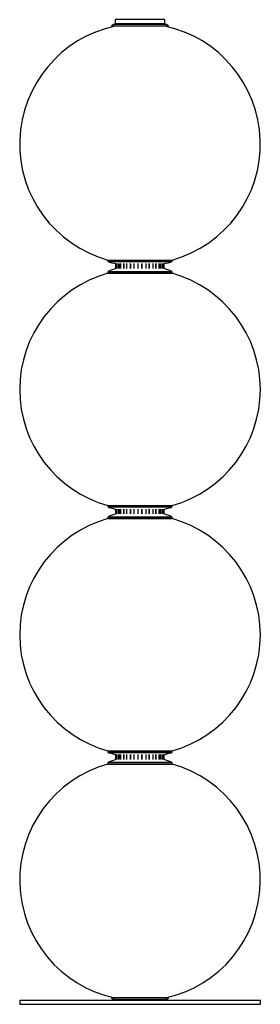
# Paper-space layout '_Posterior' of a CAD drawing. Header units: millimetres. Extents: x -107 to 193, y 32 to 1258.
import ezdxf

# ---------------------------------------------------------------- set-up
doc = ezdxf.new("R2010")
doc.units = ezdxf.units.MM

psp = doc.layouts.new('_Posterior')

# ---------------------------------------------------------------- linework, layer by layer
at = {"color": 7, "linetype": 'Continuous', "lineweight": 25}
for p, q in [((10.4, 1252.3), (7.6, 1250.3)), ((76.2, 1252.3), (10.4, 1252.3)), ((12.3, 1258.3), (12.3, 1252.3)), ((74.3, 1258.3), (12.3, 1258.3)), ((74.3, 1253.3), (12.3, 1253.3)), ((74.3, 1252.3), (74.3, 1258.3)), ((79, 1250.3), (76.2, 1252.3)), ((79, 1250.3), (7.6, 1250.3)), ((3.3, 958.9), (3.3, 957.6)), ((3.3, 958.9), (83.3, 958.9)), ((3.3, 957.6), (83.3, 957.6)), ((82.6, 956.7), (4, 956.7)), ((83.3, 957.6), (83.3, 958.9)), ((3.3, 944), (3.3, 942.5)), ((83.3, 944), (3.3, 944)), ((3.9, 944.9), (82.7, 944.9)), ((13.3, 948.3), (13.3, 954.5)), ((13.7, 948.3), (13.7, 954.5)), ((14.7, 948.6), (14.7, 954.3)), ((14.9, 948.3), (14.9, 954.5)), ((17, 948.3), (17, 954.5)), ((17.9, 948.6), (17.9, 954.3)), ((19.6, 948.3), (19.6, 954.5)), ((23.1, 948.3), (23.1, 954.5)), ((23.7, 948.6), (23.7, 954.3)), ((26.9, 948.3), (26.9, 954.5)), ((31.4, 948.3), (31.4, 954.5)), ((31.8, 948.6), (31.8, 954.3)), ((35.9, 948.3), (35.9, 954.5)), ((40.9, 948.3), (40.9, 954.5)), ((41, 948.6), (41, 954.3)), ((45.7, 948.6), (45.7, 954.3)), ((45.8, 948.3), (45.8, 954.5)), ((50.8, 948.3), (50.8, 954.5)), ((54.9, 948.6), (54.9, 954.3)), ((55.3, 948.3), (55.3, 954.5)), ((59.8, 948.3), (59.8, 954.5)), ((62.9, 948.6), (62.9, 954.3)), ((63.6, 948.3), (63.6, 954.5)), ((67.1, 948.3), (67.1, 954.5)), ((68.8, 948.6), (68.8, 954.3)), ((69.7, 948.3), (69.7, 954.5)), ((71.7, 948.3), (71.7, 954.5)), ((71.9, 948.6), (71.9, 954.3)), ((72.9, 948.3), (72.9, 954.5)), ((73.3, 948.3), (73.3, 954.5)), ((83.3, 942.5), (83.3, 944)), ((3.3, 942.5), (83.3, 942.5)), ((3.3, 653.4), (3.3, 652.1)), ((3.3, 653.4), (83.3, 653.4)), ((3.3, 652.1), (83.3, 652.1)), ((82.6, 651.1), (4, 651.1)), ((83.3, 652.1), (83.3, 653.4)), ((3.3, 638.5), (3.3, 637)), ((83.3, 638.5), (3.3, 638.5)), ((3.9, 639.4), (82.7, 639.4)), ((13.3, 642.8), (13.3, 648.9)), ((13.7, 642.8), (13.7, 648.9)), ((14.7, 643.1), (14.7, 648.7)), ((14.9, 642.8), (14.9, 648.9)), ((17, 642.8), (17, 648.9)), ((17.9, 643.1), (17.9, 648.7)), ((19.6, 642.8), (19.6, 648.9)), ((23.1, 642.8), (23.1, 648.9)), ((23.7, 643.1), (23.7, 648.7)), ((26.9, 642.8), (26.9, 648.9)), ((31.4, 642.8), (31.4, 648.9)), ((31.8, 643.1), (31.8, 648.7)), ((35.9, 642.8), (35.9, 648.9)), ((40.9, 642.8), (40.9, 648.9)), ((41, 643.1), (41, 648.7)), ((45.7, 643.1), (45.7, 648.7)), ((45.8, 642.8), (45.8, 648.9)), ((50.8, 642.8), (50.8, 648.9)), ((54.9, 643.1), (54.9, 648.7)), ((55.3, 642.8), (55.3, 648.9)), ((59.8, 642.8), (59.8, 648.9)), ((62.9, 643.1), (62.9, 648.7)), ((63.6, 642.8), (63.6, 648.9)), ((67.1, 642.8), (67.1, 648.9)), ((68.8, 643.1), (68.8, 648.7)), ((69.7, 642.8), (69.7, 648.9)), ((71.7, 642.8), (71.7, 648.9)), ((71.9, 643.1), (71.9, 648.7)), ((72.9, 642.8), (72.9, 648.9)), ((73.3, 642.8), (73.3, 648.9)), ((83.3, 637), (83.3, 638.5)), ((3.3, 637), (83.3, 637)), ((3.3, 347.8), (3.3, 346.5)), ((3.3, 347.8), (83.3, 347.8)), ((3.3, 346.5), (83.3, 346.5)), ((82.6, 345.5), (4, 345.5)), ((13.3, 337.2), (13.3, 343.4)), ((13.7, 337.2), (13.7, 343.4)), ((14.9, 337.2), (14.9, 343.4)), ((17, 337.2), (17, 343.4)), ((19.6, 337.2), (19.6, 343.4)), ((23.1, 337.2), (23.1, 343.4)), ((26.9, 337.2), (26.9, 343.4)), ((31.4, 337.2), (31.4, 343.4)), ((35.9, 337.2), (35.9, 343.4)), ((40.9, 337.2), (40.9, 343.4)), ((45.8, 337.2), (45.8, 343.4)), ((50.8, 337.2), (50.8, 343.4)), ((55.3, 337.2), (55.3, 343.4)), ((59.8, 337.2), (59.8, 343.4)), ((63.6, 337.2), (63.6, 343.4)), ((67.1, 337.2), (67.1, 343.4)), ((69.7, 337.2), (69.7, 343.4)), ((71.7, 337.2), (71.7, 343.4)), ((72.9, 337.2), (72.9, 343.4)), ((73.3, 337.2), (73.3, 343.4)), ((83.3, 346.5), (83.3, 347.8)), ((3.3, 332.9), (3.3, 331.4)), ((83.3, 332.9), (3.3, 332.9)), ((3.3, 331.4), (83.3, 331.4)), ((3.9, 333.8), (82.7, 333.8)), ((14.7, 337.5), (14.7, 343.2)), ((17.9, 337.5), (17.9, 343.2)), ((23.7, 337.5), (23.7, 343.2)), ((31.8, 337.5), (31.8, 343.2)), ((41, 337.5), (41, 343.2)), ((45.7, 337.5), (45.7, 343.2)), ((54.9, 337.5), (54.9, 343.2)), ((62.9, 337.5), (62.9, 343.2)), ((68.8, 337.5), (68.8, 343.2)), ((71.9, 337.5), (71.9, 343.2)), ((83.3, 331.4), (83.3, 332.9)), ((-106.7, 37.3), (-106.7, 32.3)), ((-106.7, 37.3), (193.3, 37.3)), ((7.6, 40.3), (10.4, 38.3)), ((79, 40.3), (7.6, 40.3)), ((76.2, 38.3), (10.4, 38.3)), ((12.3, 38.3), (12.3, 37.3)), ((74.3, 37.3), (74.3, 38.3)), ((76.2, 38.3), (79, 40.3)), ((193.3, 32.3), (193.3, 37.3)), ((-106.7, 32.3), (193.3, 32.3))]:
    psp.add_line(p, q, dxfattribs=at)
for centre, radius, start, end in [((43.3, 1103.5), 150, 101.9227, 254.534), ((43.3, 1103.5), 150, 285.466, 78.0773), ((4.3, 957.6), 1, 180, 255.0321), ((43.3, 1103.5), 152, 255.0321, 258.6169), ((43.3, 1103.5), 152, 281.3831, 284.9679), ((82.3, 957.6), 1, 284.9679, 0), ((4.3, 944), 1, 112.7144, 180), ((43.3, 850.9), 102, 107.1046, 112.7144), ((43.3, 850.9), 102, 67.2856, 72.8954), ((82.3, 944), 1, 360, 67.2856), ((43.3, 797.9), 150, 105.466, 254.534), ((43.3, 797.9), 150, 285.466, 74.534), ((4.3, 652.1), 1, 180, 255.0321), ((43.3, 797.9), 152, 255.0321, 258.6169), ((43.3, 797.9), 152, 281.3831, 284.9679), ((82.3, 652.1), 1, 284.9679, 0), ((4.3, 638.5), 1, 112.7144, 180), ((43.3, 545.3), 102, 107.1046, 112.7144), ((43.3, 545.3), 102, 67.2856, 72.8954), ((82.3, 638.5), 1, 360, 67.2856), ((43.3, 492.4), 150, 105.466, 254.534), ((43.3, 492.4), 150, 285.466, 74.534), ((4.3, 346.5), 1, 180, 255.0321), ((43.3, 492.4), 152, 255.0321, 258.6169), ((43.3, 492.4), 152, 281.3831, 284.9679), ((82.3, 346.5), 1, 284.9679, 0), ((43.3, 186.8), 150, 105.466, 257.7183), ((4.3, 332.9), 1, 112.7144, 180), ((43.3, 239.7), 102, 107.1046, 112.7144), ((43.3, 239.7), 102, 67.2856, 72.8954), ((43.3, 186.8), 150, 282.2817, 74.534), ((82.3, 332.9), 1, 0, 67.2856)]:
    psp.add_arc(centre, radius, start, end, dxfattribs=at)

doc.saveas('drawing.dxf')
